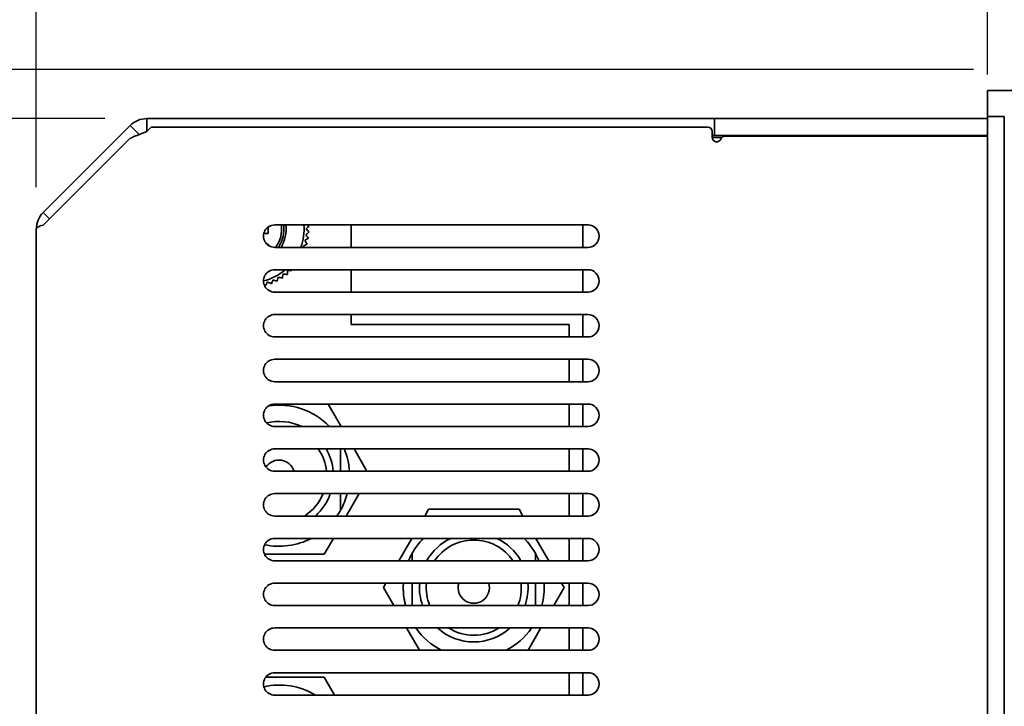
# Model space of a CAD drawing. Header units: millimetres. Extents: x 0 to 2100, y 0 to 1485.
# Tile 22 of 32: x 916 to 1004, y 1233 to 1295. Entities that reach past the tile are written whole.
import ezdxf

# ---------------------------------------------------------------- set-up
doc = ezdxf.new("R2010")
doc.units = ezdxf.units.MM
doc.header["$LTSCALE"] = 5
doc.layers.add('Bemaßungen(ISO)', color=7, linetype='Continuous', lineweight=18)
doc.layers.add('Sichtbare Kanten(ISO)', color=7, linetype='Continuous', lineweight=35)
doc.styles.add('Aktuell-ISOGroßer Text', font='arial.ttf')
doc.dimstyles.new('X.XXXGroßer Text', dxfattribs={"dimscale": 5, "dimtxt": 3.048, "dimasz": 5, "dimexe": 3.175, "dimexo": 0.75, "dimgap": 0.762, "dimtad": 1, "dimdec": 1, "dimrnd": 1e-08, "dimzin": 12, "dimtxsty": 'Aktuell-ISOGroßer Text', "dimcen": 0.09, "dimdle": 10, "dimclrd": 256, "dimclre": 256, "dimclrt": 7, "dimadec": 0, "dimazin": 3, "dimtfac": 0.656168, "dimtdec": 1, "dimtmove": 0, "dimatfit": 3, "dimfxl": 0, "dimtolj": 1, "dimlwd": 25, "dimlwe": 25, "dimarcsym": 0})

# ---------------------------------------------------------------- blocks, each defined once
blk = doc.blocks.new('*D7')
at = {"layer": 'Bemaßungen(ISO)', "color": 250, "linetype": 'Continuous', "lineweight": 25, "true_color": 0x3f3f3f, "transparency": 16777216}
for p, q in [((1002.121, 1289.714), (1002.121, 1351.691)), ((1038.421, 1293.914), (1038.421, 1351.691)), ((977.121, 1335.816), (952.121, 1335.816)), ((1038.421, 1335.816), (1002.121, 1335.816)), ((1063.421, 1335.816), (1088.421, 1335.816))]:
    blk.add_line(p, q, dxfattribs=at)
at = {"layer": 'Bemaßungen(ISO)', "color": 250, "linetype": 'Continuous', "true_color": 0x3f3f3f, "transparency": 16777216}
for points in [[(977.121, 1339.983), (977.121, 1331.649), (1002.121, 1335.816)], [(1063.421, 1339.983), (1063.421, 1331.649), (1038.421, 1335.816)]]:
    blk.add_solid(points, dxfattribs=at)
at = {"layer": 'Defpoints', "color": 0, "linetype": 'Continuous', "transparency": 16777216}
for p in [(1002.121, 1335.816), (1038.421, 1290.164), (1002.121, 1285.964)]:
    blk.add_point(p, dxfattribs=at)
at = {"layer": 'Bemaßungen(ISO)', "color": 7, "linetype": 'Continuous', "lineweight": 25, "transparency": 16777216, "insert": (1000.483, 1357.943), "char_height": 15.24, "attachment_point": 1, "style": 'Aktuell-ISOGroßer Text'}
blk.add_mtext('\\A1;36,3', dxfattribs=at)
blk = doc.blocks.new('*D8')
at = {"layer": 'Bemaßungen(ISO)', "color": 250, "linetype": 'Continuous', "lineweight": 25, "true_color": 0x3f3f3f, "transparency": 16777216}
for p, q in [((917.121, 1279.644), (917.121, 1351.839)), ((1002.121, 1289.714), (1002.121, 1351.839)), ((942.121, 1335.964), (977.121, 1335.964))]:
    blk.add_line(p, q, dxfattribs=at)
at = {"layer": 'Bemaßungen(ISO)', "color": 250, "linetype": 'Continuous', "true_color": 0x3f3f3f, "transparency": 16777216}
for points in [[(942.121, 1340.131), (942.121, 1331.797), (917.121, 1335.964)], [(977.121, 1340.131), (977.121, 1331.797), (1002.121, 1335.964)]]:
    blk.add_solid(points, dxfattribs=at)
at = {"layer": 'Defpoints', "color": 0, "linetype": 'Continuous', "transparency": 16777216}
for p in [(1002.121, 1335.964), (1002.121, 1285.964), (917.121, 1275.894)]:
    blk.add_point(p, dxfattribs=at)
at = {"layer": 'Bemaßungen(ISO)', "color": 7, "linetype": 'Continuous', "lineweight": 25, "transparency": 16777216, "insert": (948.638, 1355.336), "char_height": 15.24, "attachment_point": 1, "style": 'Aktuell-ISOGroßer Text'}
blk.add_mtext('\\A1;85', dxfattribs=at)
blk = doc.blocks.new('*D9')
at = {"layer": 'Bemaßungen(ISO)', "color": 250, "linetype": 'Continuous', "lineweight": 25, "true_color": 0x3f3f3f, "transparency": 16777216}
for p, q in [((923.241, 1285.764), (861.116, 1285.764)), ((876.991, 1260.764), (876.991, 1053.764)), ((923.241, 1028.764), (861.116, 1028.764))]:
    blk.add_line(p, q, dxfattribs=at)
at = {"layer": 'Bemaßungen(ISO)', "color": 250, "linetype": 'Continuous', "true_color": 0x3f3f3f, "transparency": 16777216}
for points in [[(872.824, 1260.764), (881.158, 1260.764), (876.991, 1285.764)], [(872.824, 1053.764), (881.158, 1053.764), (876.991, 1028.764)]]:
    blk.add_solid(points, dxfattribs=at)
at = {"layer": 'Defpoints', "color": 0, "linetype": 'Continuous', "transparency": 16777216}
for p in [(926.991, 1285.764), (876.991, 1028.764), (926.991, 1028.764)]:
    blk.add_point(p, dxfattribs=at)
at = {"layer": 'Bemaßungen(ISO)', "color": 7, "linetype": 'Continuous', "lineweight": 25, "transparency": 16777216, "insert": (857.619, 1142.561), "char_height": 15.24, "attachment_point": 1, "rotation": 90, "style": 'Aktuell-ISOGroßer Text'}
blk.add_mtext('\\A1;257', dxfattribs=at)
blk = doc.blocks.new('*D19')
at = {"layer": 'Bemaßungen(ISO)', "color": 250, "linetype": 'Continuous', "lineweight": 25, "true_color": 0x3f3f3f, "transparency": 16777216}
for p, q in [((876.991, 1315.164), (876.991, 1340.164)), ((1000.871, 1290.164), (861.116, 1290.164)), ((876.991, 1290.164), (876.991, 1285.764)), ((923.241, 1285.764), (861.116, 1285.764)), ((876.991, 1260.764), (876.991, 1235.764))]:
    blk.add_line(p, q, dxfattribs=at)
at = {"layer": 'Bemaßungen(ISO)', "color": 250, "linetype": 'Continuous', "true_color": 0x3f3f3f, "transparency": 16777216}
for points in [[(872.824, 1315.164), (881.158, 1315.164), (876.991, 1290.164)], [(872.824, 1260.764), (881.158, 1260.764), (876.991, 1285.764)]]:
    blk.add_solid(points, dxfattribs=at)
at = {"layer": 'Defpoints', "color": 0, "linetype": 'Continuous', "transparency": 16777216}
for p in [(1004.621, 1290.164), (876.991, 1285.764), (926.991, 1285.764)]:
    blk.add_point(p, dxfattribs=at)
at = {"layer": 'Bemaßungen(ISO)', "color": 7, "linetype": 'Continuous', "lineweight": 25, "transparency": 16777216, "insert": (854.926, 1273.816), "char_height": 15.24, "attachment_point": 1, "rotation": 90, "style": 'Aktuell-ISOGroßer Text'}
blk.add_mtext('\\A1;4,4', dxfattribs=at)

msp = doc.modelspace()

# ---------------------------------------------------------------- linework, layer by layer
at = {"layer": 'Sichtbare Kanten(ISO)'}
for p, q in [((1002.121, 1288.264), (1002.121, 1285.964)), ((1004.621, 1288.264), (1002.121, 1288.264)), ((926.991, 1284.614), (926.991, 1285.764)), ((976.588, 1285.764), (926.991, 1285.764)), ((976.955, 1285.764), (976.588, 1285.764)), ((976.955, 1285.764), (977.721, 1285.764)), ((977.721, 1285.764), (978.121, 1285.764)), ((977.721, 1285.764), (977.721, 1284.264)), ((978.121, 1285.764), (1002.121, 1285.764)), ((1002.121, 1285.964), (1003.621, 1285.964)), ((1002.121, 1285.964), (1002.121, 1028.564)), ((1003.621, 1028.564), (1003.621, 1285.964)), ((917.736, 1277.379), (925.506, 1285.149)), ((925.506, 1285.149), (926.313, 1284.342)), ((927.391, 1285.014), (926.991, 1284.614)), ((927.391, 1285.014), (977.121, 1285.014)), ((977.521, 1284.614), (977.521, 1284.093)), ((917.736, 1276.248), (925.506, 1284.018)), ((977.721, 1284.264), (977.521, 1284.264)), ((977.522, 1284.064), (978.368, 1284.064)), ((978.121, 1284.264), (977.721, 1284.264)), ((1002.121, 1284.264), (978.121, 1284.264)), ((978.663, 1284.193), (1002.121, 1284.193)), ((917.736, 1277.379), (918.302, 1276.813)), ((917.121, 1038.634), (917.121, 1275.894)), ((937.846, 1275.514), (937.846, 1276.082)), ((937.846, 1275.514), (937.846, 1276.082)), ((938.422, 1276.264), (966.421, 1276.264)), ((945.246, 1274.264), (945.246, 1276.264)), ((945.246, 1274.264), (945.246, 1276.264)), ((965.971, 1276.264), (965.971, 1274.264)), ((937.453, 1275.514), (937.846, 1275.514)), ((937.453, 1275.514), (937.846, 1275.514)), ((966.421, 1274.264), (938.421, 1274.264)), ((938.422, 1272.264), (966.421, 1272.264)), ((945.246, 1270.264), (945.246, 1272.264)), ((945.246, 1270.264), (945.246, 1272.264)), ((965.971, 1272.264), (965.971, 1270.264)), ((966.421, 1270.264), (938.421, 1270.264)), ((938.422, 1268.264), (966.421, 1268.264)), ((945.246, 1267.364), (945.246, 1268.264)), ((945.246, 1267.364), (945.246, 1268.264)), ((965.971, 1268.264), (965.971, 1266.264)), ((964.746, 1267.364), (945.246, 1267.364)), ((964.746, 1267.364), (945.246, 1267.364)), ((964.746, 1266.264), (964.746, 1267.364)), ((964.746, 1266.264), (964.746, 1267.364)), ((966.421, 1266.264), (938.421, 1266.264)), ((938.422, 1264.264), (966.421, 1264.264)), ((964.746, 1262.264), (964.746, 1264.264)), ((964.746, 1262.264), (964.746, 1264.264)), ((965.971, 1264.264), (965.971, 1262.264)), ((966.421, 1262.264), (938.421, 1262.264)), ((938.422, 1260.264), (966.421, 1260.264)), ((943.201, 1260.264), (944.356, 1258.264)), ((943.201, 1260.264), (944.356, 1258.264)), ((964.746, 1258.264), (964.746, 1260.264)), ((964.746, 1258.264), (964.746, 1260.264)), ((965.971, 1260.264), (965.971, 1258.264)), ((966.421, 1258.264), (938.421, 1258.264)), ((938.422, 1256.264), (966.421, 1256.264)), ((944.313, 1256.264), (944.313, 1254.264)), ((944.313, 1256.264), (944.313, 1254.264)), ((945.51, 1256.264), (946.665, 1254.264)), ((945.51, 1256.264), (946.665, 1254.264)), ((964.746, 1254.264), (964.746, 1256.264)), ((964.746, 1254.264), (964.746, 1256.264)), ((965.971, 1256.264), (965.971, 1254.264)), ((966.421, 1254.264), (938.421, 1254.264)), ((938.422, 1252.264), (966.421, 1252.264)), ((944.313, 1252.264), (944.313, 1250.792)), ((944.313, 1252.264), (944.313, 1250.792)), ((945.972, 1252.264), (944.818, 1250.264)), ((945.972, 1252.264), (944.818, 1250.264)), ((964.746, 1250.264), (964.746, 1252.264)), ((964.746, 1250.264), (964.746, 1252.264)), ((965.971, 1252.264), (965.971, 1250.264)), ((951.825, 1250.264), (952.172, 1250.864)), ((951.825, 1250.264), (952.172, 1250.864)), ((952.172, 1250.864), (960.255, 1250.864)), ((952.172, 1250.864), (960.255, 1250.864)), ((960.255, 1250.864), (960.601, 1250.264)), ((960.255, 1250.864), (960.601, 1250.264)), ((966.421, 1250.264), (938.421, 1250.264)), ((938.422, 1248.264), (966.421, 1248.264)), ((943.663, 1248.264), (942.855, 1246.864)), ((943.663, 1248.264), (942.855, 1246.864)), ((949.516, 1246.264), (950.671, 1248.264)), ((949.516, 1246.264), (950.671, 1248.264)), ((961.756, 1248.264), (962.91, 1246.264)), ((961.756, 1248.264), (962.91, 1246.264)), ((964.746, 1246.264), (964.746, 1248.264)), ((964.746, 1246.264), (964.746, 1248.264)), ((965.971, 1248.264), (965.971, 1246.264)), ((942.855, 1246.864), (937.505, 1246.864)), ((942.855, 1246.864), (937.505, 1246.864)), ((950.713, 1246.264), (950.713, 1246.936)), ((950.713, 1246.264), (950.713, 1246.936)), ((961.713, 1246.936), (961.713, 1246.264)), ((961.713, 1246.936), (961.713, 1246.264)), ((966.421, 1246.264), (938.421, 1246.264)), ((938.422, 1244.264), (966.421, 1244.264)), ((948.13, 1243.864), (948.361, 1244.264)), ((948.13, 1243.864), (948.361, 1244.264)), ((950.713, 1242.264), (950.713, 1244.264)), ((950.713, 1242.264), (950.713, 1244.264)), ((961.713, 1244.264), (961.713, 1242.264)), ((961.713, 1244.264), (961.713, 1242.264)), ((964.065, 1244.264), (964.296, 1243.864)), ((964.065, 1244.264), (964.296, 1243.864)), ((964.746, 1242.264), (964.746, 1244.264)), ((964.746, 1242.264), (964.746, 1244.264)), ((965.971, 1244.264), (965.971, 1242.264)), ((949.054, 1242.264), (948.13, 1243.864)), ((949.054, 1242.264), (948.13, 1243.864)), ((964.296, 1243.864), (963.372, 1242.264)), ((964.296, 1243.864), (963.372, 1242.264)), ((966.421, 1242.264), (938.421, 1242.264)), ((938.422, 1240.264), (966.421, 1240.264)), ((951.363, 1238.264), (950.209, 1240.264)), ((951.363, 1238.264), (950.209, 1240.264)), ((962.218, 1240.264), (961.063, 1238.264)), ((962.218, 1240.264), (961.063, 1238.264)), ((964.746, 1238.264), (964.746, 1240.264)), ((964.746, 1238.264), (964.746, 1240.264)), ((965.971, 1240.264), (965.971, 1238.264)), ((966.421, 1238.264), (938.421, 1238.264)), ((938.422, 1236.264), (966.421, 1236.264)), ((964.746, 1234.264), (964.746, 1236.264)), ((964.746, 1234.264), (964.746, 1236.264)), ((965.971, 1236.264), (965.971, 1234.264)), ((937.621, 1235.864), (942.855, 1235.864)), ((937.621, 1235.864), (942.855, 1235.864)), ((942.855, 1235.864), (943.778, 1234.264)), ((942.855, 1235.864), (943.778, 1234.264)), ((966.421, 1234.264), (938.421, 1234.264))]:
    msp.add_line(p, q, dxfattribs=at)
for centre, radius, start, end in [((977.121, 1284.614), 0.4, 0, 90), ((977.921, 1284.093), 0.4, 180, 337.97569), ((978.663, 1283.793), 0.4, 90, 157.97569), ((938.421, 1275.264), 1, 89.96152, 270), ((936.246, 1275.914), 2.8, 323.89369, 7.18077), ((936.246, 1275.914), 2.8, 323.89369, 7.18077), ((936.246, 1275.914), 3, 326.63301, 6.69978), ((936.246, 1275.914), 3, 326.63301, 6.69978), ((936.246, 1275.914), 3, 326.63301, 6.69978), ((936.246, 1275.914), 3.2, 328.96078, 6.2793), ((936.246, 1275.914), 3.2, 328.96078, 6.2793), ((936.246, 1275.914), 4.8, 339.8945, 4.18154), ((936.246, 1275.914), 4.8, 339.8945, 4.18154), ((966.421, 1275.264), 1, 270, 90), ((937.746, 1274.414), 0.15, 359.58018, 103.51253), ((937.746, 1274.414), 0.15, 359.58018, 103.51253), ((936.246, 1275.914), 4.8, 284.16961, 310.49907), ((938.421, 1271.264), 1, 89.96152, 270), ((936.246, 1275.914), 4.8, 284.16961, 310.49907), ((966.421, 1271.264), 1, 270, 90), ((938.421, 1267.264), 1, 89.96152, 270), ((966.421, 1267.264), 1, 270, 90), ((938.421, 1263.264), 1, 89.96152, 270), ((966.421, 1263.264), 1, 270, 90), ((938.421, 1259.264), 1, 89.96152, 270), ((938.813, 1253.864), 6.3, 44.2998, 98.70602), ((938.813, 1253.864), 6.3, 44.2998, 98.70602), ((966.421, 1259.264), 1, 270, 90), ((938.813, 1253.864), 4.85, 65.12349, 103.39345), ((938.813, 1253.864), 4.85, 65.12349, 103.39345), ((938.421, 1255.264), 1, 89.96152, 270), ((938.813, 1253.864), 4.25, 5.40054, 34.38187), ((938.813, 1253.864), 4.25, 5.40054, 34.38187), ((938.813, 1253.864), 4.85, 4.7308, 29.65956), ((938.813, 1253.864), 4.85, 4.7308, 29.65956), ((938.813, 1253.864), 6.3, 3.64028, 22.39269), ((938.813, 1253.864), 6.3, 3.64028, 22.39269), ((966.421, 1255.264), 1, 270, 90), ((938.813, 1253.864), 1.4, 16.60156, 146.6118), ((938.813, 1253.864), 1.4, 16.60156, 146.6118), ((938.421, 1251.264), 1, 89.96152, 270), ((938.813, 1253.864), 4.25, 302.10681, 337.88477), ((938.813, 1253.864), 4.25, 302.10681, 337.88477), ((938.813, 1253.864), 4.85, 312.07503, 340.73748), ((938.813, 1253.864), 4.85, 312.07503, 340.73748), ((938.813, 1253.864), 6.3, 330.81102, 345.28754), ((938.813, 1253.864), 6.3, 330.81102, 345.28754), ((966.421, 1251.264), 1, 270, 90), ((938.813, 1253.864), 6.3, 325.1501, 330.81102), ((938.813, 1253.864), 6.3, 325.1501, 330.81102), ((938.421, 1247.264), 1, 89.96152, 270), ((938.813, 1253.864), 6.3, 258.15776, 297.26605), ((938.813, 1253.864), 6.3, 258.15776, 297.26605), ((956.213, 1243.864), 6.3, 135.70021, 150.81102), ((956.213, 1243.864), 6.3, 135.70021, 150.81102), ((956.213, 1243.864), 4.85, 114.87651, 150.34044), ((956.213, 1243.864), 4.85, 114.87651, 150.34044), ((956.213, 1243.864), 4.25, 34.38188, 145.61812), ((956.213, 1243.864), 4.25, 34.38188, 145.61812), ((956.213, 1243.864), 4.85, 29.65956, 65.12349), ((956.213, 1243.864), 4.85, 29.65956, 65.12349), ((956.213, 1243.864), 6.3, 29.18898, 44.29979), ((956.213, 1243.864), 6.3, 29.18898, 44.29979), ((966.421, 1247.264), 1, 270, 90), ((956.213, 1243.864), 6.3, 150.81102, 157.60731), ((956.213, 1243.864), 6.3, 150.81102, 157.60731), ((956.213, 1243.864), 6.3, 22.39269, 29.18898), ((956.213, 1243.864), 6.3, 22.39269, 29.18898), ((938.421, 1243.264), 1, 89.96152, 270), ((956.213, 1243.864), 6.3, 176.35972, 194.71245), ((956.213, 1243.864), 6.3, 176.35972, 180), ((956.213, 1243.864), 4.85, 175.2692, 199.26251), ((956.213, 1243.864), 4.85, 175.2692, 199.26251), ((956.213, 1243.864), 4.25, 174.59946, 202.11523), ((956.213, 1243.864), 4.25, 174.59946, 202.11523), ((956.213, 1243.864), 1.4, 163.39845, 16.60155), ((956.213, 1243.864), 1.4, 163.39845, 16.60155), ((956.213, 1243.864), 4.25, 337.88477, 5.40054), ((956.213, 1243.864), 4.25, 337.88477, 5.40054), ((956.213, 1243.864), 4.85, 340.73749, 4.7308), ((956.213, 1243.864), 4.85, 340.73749, 4.7308), ((956.213, 1243.864), 6.3, 345.28755, 3.64028), ((956.213, 1243.864), 6.3, 345.28755, 3.64028), ((966.421, 1243.264), 1, 270, 90), ((956.213, 1243.864), 6.3, 180, 194.71245), ((938.421, 1239.264), 1, 89.96152, 270), ((956.213, 1243.864), 6.3, 214.8499, 242.73395), ((956.213, 1243.864), 6.3, 214.8499, 242.73395), ((956.213, 1243.864), 4.85, 227.92498, 312.07502), ((956.213, 1243.864), 4.85, 227.92498, 312.07502), ((956.213, 1243.864), 4.25, 237.89319, 302.10681), ((956.213, 1243.864), 4.25, 237.89319, 302.10681), ((956.213, 1243.864), 6.3, 297.26605, 325.1501), ((956.213, 1243.864), 6.3, 297.26605, 325.1501), ((966.421, 1239.264), 1, 270, 90), ((938.421, 1235.264), 1, 89.96152, 270), ((966.421, 1235.264), 1, 270, 90), ((938.813, 1228.864), 6.3, 58.99729, 102.47222), ((938.813, 1228.864), 6.3, 58.99729, 102.47222)]:
    msp.add_arc(centre, radius, start, end, dxfattribs=at)
for centre, major_axis, ratio, start_param, end_param in [((926.991, 1283.664), (0.803, -1.941), 0.999909, 2.749184, 3.534513), ((926.991, 1284.614), (2.1, 0.844), 0.00001, 1.563018, 2.344546), ((919.222, 1275.894), (1.944, -0.796), 0.999922, 2.745028, 3.530367)]:
    msp.add_ellipse(centre, major_axis=major_axis, ratio=ratio, start_param=start_param, end_param=end_param, dxfattribs=at)
for points, knots in [([(917.121, 1275.894), (917.121, 1275.927), (917.135, 1275.96), (917.188, 1276.024), (917.228, 1276.055), (917.386, 1276.146), (917.54, 1276.201), (917.736, 1276.248)], [0, 0, 0, 0, 0.0423987, 0.0423987, 0.0847156, 0.0847156, 0.1690431, 0.1690431, 0.1690431, 0.1690431]), ([(941.489, 1275.639), (941.459, 1275.671), (941.429, 1275.702), (941.4, 1275.733), (941.34, 1275.795), (941.282, 1275.855), (941.226, 1275.914)], [0.28393818, 0.28393818, 0.28393818, 0.28393818, 0.28901429, 0.28901429, 0.28901429, 0.299306, 0.299306, 0.299306, 0.299306]), ([(941.489, 1275.639), (941.459, 1275.671), (941.429, 1275.702), (941.4, 1275.733), (941.34, 1275.795), (941.282, 1275.855), (941.226, 1275.914)], [0.28393818, 0.28393818, 0.28393818, 0.28393818, 0.28901429, 0.28901429, 0.28901429, 0.299306, 0.299306, 0.299306, 0.299306]), ([(941.432, 1275.093), (941.405, 1275.127), (941.379, 1275.161), (941.353, 1275.195), (941.3, 1275.263), (941.249, 1275.329), (941.199, 1275.393)], [0.28393818, 0.28393818, 0.28393818, 0.28393818, 0.28901429, 0.28901429, 0.28901429, 0.299306, 0.299306, 0.299306, 0.299306]), ([(941.432, 1275.093), (941.405, 1275.127), (941.379, 1275.161), (941.353, 1275.195), (941.3, 1275.263), (941.249, 1275.329), (941.199, 1275.393)], [0.28393818, 0.28393818, 0.28393818, 0.28393818, 0.28901429, 0.28901429, 0.28901429, 0.299306, 0.299306, 0.299306, 0.299306]), ([(941.317, 1274.555), (941.294, 1274.592), (941.272, 1274.629), (941.249, 1274.665), (941.204, 1274.738), (941.16, 1274.81), (941.117, 1274.879)], [0.28393818, 0.28393818, 0.28393818, 0.28393818, 0.28901429, 0.28901429, 0.28901429, 0.299306, 0.299306, 0.299306, 0.299306]), ([(941.317, 1274.555), (941.294, 1274.592), (941.272, 1274.629), (941.249, 1274.665), (941.204, 1274.738), (941.16, 1274.81), (941.117, 1274.879)], [0.28393818, 0.28393818, 0.28393818, 0.28393818, 0.28901429, 0.28901429, 0.28901429, 0.299306, 0.299306, 0.299306, 0.299306]), ([(938.63, 1271.236), (938.642, 1271.278), (938.654, 1271.319), (938.666, 1271.36), (938.69, 1271.443), (938.713, 1271.523), (938.736, 1271.601)], [0.28393818, 0.28393818, 0.28393818, 0.28393818, 0.28901429, 0.28901429, 0.28901429, 0.299306, 0.299306, 0.299306, 0.299306]), ([(938.63, 1271.236), (938.642, 1271.278), (938.654, 1271.319), (938.666, 1271.36), (938.69, 1271.443), (938.713, 1271.523), (938.736, 1271.601)], [0.28393818, 0.28393818, 0.28393818, 0.28393818, 0.28901429, 0.28901429, 0.28901429, 0.299306, 0.299306, 0.299306, 0.299306]), ([(939.106, 1271.511), (939.113, 1271.554), (939.121, 1271.596), (939.129, 1271.638), (939.144, 1271.723), (939.159, 1271.805), (939.173, 1271.885)], [0.28393818, 0.28393818, 0.28393818, 0.28393818, 0.28901429, 0.28901429, 0.28901429, 0.299306, 0.299306, 0.299306, 0.299306]), ([(939.106, 1271.511), (939.113, 1271.554), (939.121, 1271.596), (939.129, 1271.638), (939.144, 1271.723), (939.159, 1271.805), (939.173, 1271.885)], [0.28393818, 0.28393818, 0.28393818, 0.28393818, 0.28901429, 0.28901429, 0.28901429, 0.299306, 0.299306, 0.299306, 0.299306]), ([(939.55, 1271.834), (939.553, 1271.878), (939.557, 1271.92), (939.56, 1271.963), (939.566, 1272.049), (939.572, 1272.132), (939.578, 1272.213)], [0.28393818, 0.28393818, 0.28393818, 0.28393818, 0.28901429, 0.28901429, 0.28901429, 0.299306, 0.299306, 0.299306, 0.299306]), ([(939.55, 1271.834), (939.553, 1271.878), (939.557, 1271.92), (939.56, 1271.963), (939.566, 1272.049), (939.572, 1272.132), (939.578, 1272.213)], [0.28393818, 0.28393818, 0.28393818, 0.28393818, 0.28901429, 0.28901429, 0.28901429, 0.299306, 0.299306, 0.299306, 0.299306]), ([(937.605, 1270.843), (937.626, 1270.881), (937.646, 1270.919), (937.666, 1270.957), (937.707, 1271.032), (937.747, 1271.106), (937.785, 1271.178)], [0.28393818, 0.28393818, 0.28393818, 0.28393818, 0.28901429, 0.28901429, 0.28901429, 0.299306, 0.299306, 0.299306, 0.299306]), ([(937.605, 1270.843), (937.626, 1270.881), (937.646, 1270.919), (937.666, 1270.957), (937.707, 1271.032), (937.747, 1271.106), (937.785, 1271.178)], [0.28393818, 0.28393818, 0.28393818, 0.28393818, 0.28901429, 0.28901429, 0.28901429, 0.299306, 0.299306, 0.299306, 0.299306]), ([(938.128, 1271.013), (938.144, 1271.053), (938.161, 1271.093), (938.177, 1271.132), (938.209, 1271.212), (938.241, 1271.289), (938.272, 1271.365)], [0.28393818, 0.28393818, 0.28393818, 0.28393818, 0.28901429, 0.28901429, 0.28901429, 0.299306, 0.299306, 0.299306, 0.299306]), ([(938.128, 1271.013), (938.144, 1271.053), (938.161, 1271.093), (938.177, 1271.132), (938.209, 1271.212), (938.241, 1271.289), (938.272, 1271.365)], [0.28393818, 0.28393818, 0.28393818, 0.28393818, 0.28901429, 0.28901429, 0.28901429, 0.299306, 0.299306, 0.299306, 0.299306])]:
    msp.add_open_spline(points, degree=3, knots=knots, dxfattribs=at)
for points in [[(941.226, 1275.914), (941.309, 1276), (941.396, 1276.091), (941.489, 1276.189)], [(941.226, 1275.914), (941.309, 1276), (941.396, 1276.091), (941.489, 1276.189)], [(941.489, 1276.189), (941.459, 1276.214), (941.429, 1276.239), (941.4, 1276.264)], [(941.489, 1276.189), (941.459, 1276.214), (941.429, 1276.239), (941.4, 1276.264)], [(941.117, 1274.879), (941.216, 1274.946), (941.32, 1275.017), (941.432, 1275.093)], [(941.117, 1274.879), (941.216, 1274.946), (941.32, 1275.017), (941.432, 1275.093)], [(941.199, 1275.393), (941.29, 1275.471), (941.386, 1275.552), (941.489, 1275.639)], [(941.199, 1275.393), (941.29, 1275.471), (941.386, 1275.552), (941.489, 1275.639)], [(940.982, 1274.375), (941.088, 1274.432), (941.199, 1274.491), (941.317, 1274.555)], [(940.982, 1274.375), (941.088, 1274.432), (941.199, 1274.491), (941.317, 1274.555)], [(941.036, 1274.264), (941.018, 1274.302), (941, 1274.339), (940.982, 1274.375)], [(941.036, 1274.264), (941.018, 1274.302), (941, 1274.339), (940.982, 1274.375)], [(938.736, 1271.601), (938.852, 1271.573), (938.975, 1271.543), (939.106, 1271.511)], [(938.736, 1271.601), (938.852, 1271.573), (938.975, 1271.543), (939.106, 1271.511)], [(939.173, 1271.885), (939.292, 1271.869), (939.417, 1271.852), (939.55, 1271.834)], [(939.173, 1271.885), (939.292, 1271.869), (939.417, 1271.852), (939.55, 1271.834)], [(939.578, 1272.213), (939.698, 1272.21), (939.824, 1272.206), (939.959, 1272.202)], [(939.578, 1272.213), (939.698, 1272.21), (939.824, 1272.206), (939.959, 1272.202)], [(939.959, 1272.202), (939.958, 1272.223), (939.957, 1272.243), (939.957, 1272.264)], [(939.959, 1272.202), (939.958, 1272.223), (939.957, 1272.243), (939.957, 1272.264)], [(937.481, 1270.919), (937.522, 1270.894), (937.563, 1270.869), (937.605, 1270.843)], [(937.481, 1270.919), (937.522, 1270.894), (937.563, 1270.869), (937.605, 1270.843)], [(937.785, 1271.178), (937.893, 1271.126), (938.006, 1271.071), (938.128, 1271.013)], [(937.785, 1271.178), (937.893, 1271.126), (938.006, 1271.071), (938.128, 1271.013)], [(938.272, 1271.365), (938.384, 1271.324), (938.503, 1271.282), (938.63, 1271.236)], [(938.272, 1271.365), (938.384, 1271.324), (938.503, 1271.282), (938.63, 1271.236)]]:
    msp.add_open_spline(points, degree=3, dxfattribs=at)

# ---------------------------------------------------------------- dimensions: what is measured, and where the dimension line sits
at = {"layer": 'Bemaßungen(ISO)', "color": 250, "linetype": 'Continuous', "lineweight": 25, "true_color": 0x3f3f3f}
dim = msp.add_linear_dim(base=(1002.121, 1335.816), p1=(1038.421, 1290.164), p2=(1002.121, 1285.964), dimstyle='X.XXXGroßer Text', override={"dimdec": 1, "dimtp": 0, "dimtm": 0, "dimtdec": 1, "dimtofl": 1, "dimatfit": 1}, dxfattribs=at)
dim.commit()
dim.dimension.update_dxf_attribs({"geometry": '*D7', "text_midpoint": (1020.271, 1335.816), "dimtype": 160})
for base, p1, p2, angle, override, picture, middle in [((1002.121, 1335.964), (917.121, 1275.894), (1002.121, 1285.964), 180, {"dimdec": 1, "dimtp": 0, "dimtm": 0, "dimtdec": 1, "dimtofl": 0, "dimatfit": 1}, '*D8', (959.621, 1335.964)), ((876.991, 1285.764), (1004.621, 1290.164), (926.991, 1285.764), 90, {"dimdec": 1, "dimtp": 0, "dimtm": 0, "dimtdec": 1, "dimtofl": 1, "dimatfit": 1}, '*D19', (876.991, 1287.964)), ((876.991, 1028.764), (926.991, 1285.764), (926.991, 1028.764), 270, {"dimdec": 1, "dimtp": 0, "dimtm": 0, "dimtdec": 1, "dimtofl": 0, "dimatfit": 1}, '*D9', (876.991, 1159.527))]:
    dim = msp.add_linear_dim(base=base, p1=p1, p2=p2, angle=angle, dimstyle='X.XXXGroßer Text', override=override, dxfattribs=at)
    dim.commit()
    dim.dimension.update_dxf_attribs({"geometry": picture, "text_midpoint": middle, "dimtype": 160})

doc.saveas('drawing.dxf')
